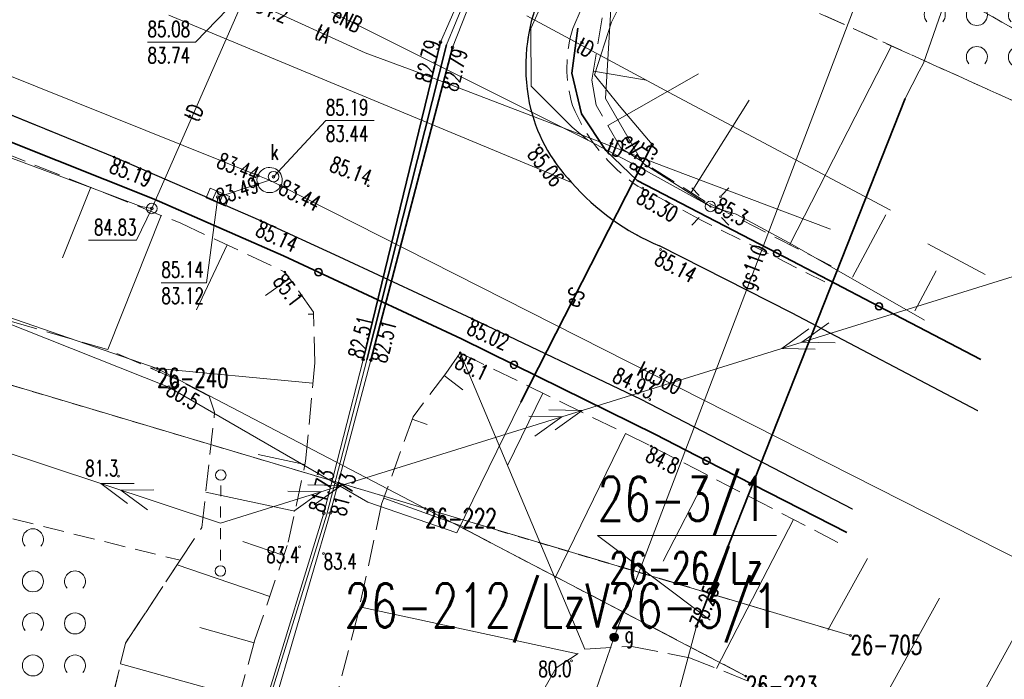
# Model space of a CAD drawing. Header units: metres. Extents: x 7505752 to 7507120, y 5839999 to 5840598.
# Tile 25 of 35: x 7506577 to 7506624, y 5840204 to 5840235. Entities that reach past the tile are written whole.
import ezdxf
from ezdxf.enums import TextEntityAlignment as Align

# ---------------------------------------------------------------- set-up
doc = ezdxf.new("R2010")
doc.units = ezdxf.units.M
for name, pattern in [('2_1', [0]), ('2_14', [1, -1]), ('2_OTKC', [1.5, 1, -0.5]), ('2_OTKJ', [2, 1.5, -0.5]), ('2_OTKK', [0]), ('2_OTRK', [1.75, 1.25, -0.5]), ('2_OTRKG', [1.75, 1.25, -0.5]), ('2_OTZK', [1.5, 1, -0.5]), ('4_SUEP_A', [0]), ('4_SUGP', [0]), ('4_SUKP', [0]), ('4_SULO', [0]), ('4_SUPK', [0]), ('4_SUTP_A', [0]), ('4_SUWP', [0]), ('GDE', [0]), ('GUK', [2, 1.5, -0.5]), ('GUZ', [1, 0.5, -0.5])]:
    doc.linetypes.add(name, pattern=pattern)
doc.layers.get('0').update_dxf_attribs({"color": 250, "linetype": 'CONTINUOUS', "lineweight": 100})
for name, color, linetype, lineweight in [('Dzialki', 7, 'GDE', 18), ('Numery_dzialek', 7, 'CONTINUOUS', 20), ('Numery_punktow', 7, 'CONTINUOUS', 9), ('OTK_L_0', 7, '2_OTKJ', 18), ('OTK_L_1', 7, '2_OTKK', 25), ('OTK_L_2', 7, '2_OTKC', 18), ('OTO_L_0', 7, 'CONTINUOUS', 35), ('OTR_L_1', 7, '2_OTRK', 18), ('OTR_T_0', 7, 'CONTINUOUS', 18), ('OTR_T_1', 7, 'CONTINUOUS', 18), ('OTZ_L_1', 7, '2_OTZK', 18), ('Punkty', 7, 'CONTINUOUS', 18), ('SUE_T_3', 7, 'CONTINUOUS', 18), ('SUEP_E_T_0', 1, 'CONTINUOUS', 0), ('SUEP_L_0', 1, '4_SUEP_A', 18), ('SUER_T_0', 1, 'CONTINUOUS', 18), ('SUL_L_1', 7, '4_SULO', 35), ('SUP_E_T_1', 7, 'CONTINUOUS', 0), ('SUP_L_1', 7, '4_SUPK', 18), ('SUP_T_0', 7, 'CONTINUOUS', 18), ('SUP_T_2', 7, 'CONTINUOUS', 18), ('SUP_T_4', 7, 'CONTINUOUS', 18), ('SUWP_L_0', 5, '4_SUWP', 18), ('SUWR_T_0', 5, 'CONTINUOUS', 18)]:
    doc.layers.add(name, color=color, linetype=linetype, lineweight=lineweight)
for name, color, linetype, lineweight, true_color in [('Kontury', 96, 'GUK', 18, 0x008000), ('Numery_konturow', 96, 'CONTINUOUS', 20, 0x008000), ('Numery_uzytkow', 96, 'CONTINUOUS', 15, 0x008000), ('SUG_E_T_2', 52, 'CONTINUOUS', 0, 0xbfbf00), ('SUG_T_1', 52, 'CONTINUOUS', 18, 0xbfbf00), ('SUGP_E_T_0', 52, 'CONTINUOUS', 0, 0xbfbf00), ('SUGP_L_0', 52, '4_SUGP', 18, 0xbfbf00), ('SUK_T_1', 36, 'CONTINUOUS', 18, 0x803300), ('SUKP_E_T_0', 36, 'CONTINUOUS', 0, 0x803300), ('SUKP_L_0', 36, '4_SUKP', 18, 0x803300), ('SUKR_T_0', 36, 'CONTINUOUS', 18, 0x803300), ('SUTP_E_T_0', 30, 'CONTINUOUS', 0, 0xff9100), ('SUTP_L_0', 30, '4_SUTP_A', 18, 0xff9100), ('SUTR_T_0', 30, 'CONTINUOUS', 18, 0xff9100), ('Uzytki', 96, 'GUZ', 18, 0x008000)]:
    doc.layers.add(name, color=color, linetype=linetype, lineweight=lineweight, true_color=true_color)
doc.styles.get("Standard").update_dxf_attribs({"font": 'Simplex.SHX', "width": 0.75})

# ---------------------------------------------------------------- blocks, each defined once
blk = doc.blocks.new('GRO')
at = {"linetype": 'CONTINUOUS'}
blk.add_circle((0, 0), 0.045, dxfattribs=at)
blk = doc.blocks.new('2_OTRN')
at = {"linetype": 'CONTINUOUS'}
blk.add_circle((0, 0), 0.045, dxfattribs=at)
blk = doc.blocks.new('2_OTRS')
at = {"linetype": 'CONTINUOUS'}
blk.add_circle((0, 0), 0.045, dxfattribs=at)
blk = doc.blocks.new('2_OTZK')
at = {"linetype": 'CONTINUOUS'}
for centre in [(-1, 1), (1, -1)]:
    blk.add_circle(centre, 0.5, dxfattribs=at)
for centre, start, end in [((1, 1), 318.5904, 221.4096), ((-1, -1), 318.7031, 221.2969)]:
    blk.add_arc(centre, 0.5, start, end, dxfattribs=at)
blk = doc.blocks.new('4_SUEO_W')
at = {"linetype": 'CONTINUOUS'}
for p, q in [((-0.53035, 0.53035), (-0.8839, 0.8839)), ((0.53035, 0.53035), (0.8839, 0.8839)), ((-0.53035, -0.53035), (-0.8839, -0.8839)), ((0.53035, -0.53035), (0.8839, -0.8839))]:
    blk.add_line(p, q, dxfattribs=at)
blk.add_circle((0, 0), 0.025, dxfattribs=at)
blk = doc.blocks.new('4_SUPP')
at = {"linetype": 'CONTINUOUS'}
blk.add_circle((0, 0), 0.25, dxfattribs=at)
blk = doc.blocks.new('4_SUPS')
at = {"linetype": 'CONTINUOUS'}
blk.add_circle((0, 0), 0.0625, dxfattribs=at)
blk = doc.blocks.new('4_SUGU')
at = {"linetype": 'CONTINUOUS'}
for radius in [0.2, 0.175, 0.15, 0.125, 0.1, 0.075, 0.05, 0.025, 0.00715]:
    blk.add_circle((0, 0), radius, dxfattribs=at)
blk = doc.blocks.new('4_SUKK')
at = {"linetype": 'CONTINUOUS'}
for p, q in [((-0.5, -0.25), (-0.5, 0.25)), ((-0.5, 0.25), (0.5, 0.25)), ((-0.175, 0.25), (-0.175, -0.25)), ((0.175, 0.25), (0.175, -0.25)), ((0.5, 0.25), (0.5, -0.25)), ((0.5, -0.25), (-0.5, -0.25))]:
    blk.add_line(p, q, dxfattribs=at)
blk = doc.blocks.new('4_SUPK')
at = {"linetype": 'CONTINUOUS'}
blk.add_circle((0, 0), 0.25, dxfattribs=at)
blk = doc.blocks.new('4_SUPW')
at = {"linetype": 'CONTINUOUS'}
blk.add_circle((0, 0), 0.25, dxfattribs=at)

msp = doc.modelspace()

# ---------------------------------------------------------------- linework, layer by layer
at = {"layer": 'Dzialki'}
for p, q in [((7506488.36, 5840244.35), (7506596.08, 5840212.19)), ((7506583.33, 5840218.86), (7506521, 5840240.33)), ((7506642.64, 5840224.47), (7506615.15, 5840240.07)), ((7506596.08, 5840212.19), (7506583.33, 5840218.86)), ((7506616.31, 5840206.16), (7506596.08, 5840212.19)), ((7506596.08, 5840212.19), (7506611.33, 5840204.23))]:
    msp.add_line(p, q, dxfattribs=at)
at = {"layer": 'Kontury'}
for p, q in [((7506615.15, 5840240.07), (7506642.64, 5840224.47)), ((7506616.31, 5840206.16), (7506596.08, 5840212.2)), ((7506596.08, 5840212.2), (7506611.33, 5840204.23))]:
    msp.add_line(p, q, dxfattribs=at)
at = {"layer": 'Numery_dzialek', "linetype": 'CONTINUOUS'}
for p, q in [((7506609.64, 5840206.89), (7506604.283, 5840210.906)), ((7506604.283, 5840210.906), (7506612.795, 5840210.906))]:
    msp.add_line(p, q, dxfattribs=at)
at = {"layer": 'OTK_L_0', "linetype": '2_14'}
msp.add_line((7506583.887, 5840235.664), (7506603.046, 5840227.705), dxfattribs=at)
at = {"layer": 'OTK_L_0', "linetype": '2_OTKJ'}
for p, q in [((7506581.284, 5840228.905), (7506569.94, 5840233.527)), ((7506588.266, 5840225.883), (7506581.284, 5840228.905)), ((7506591.989, 5840224.168), (7506588.266, 5840225.883)), ((7506613.501, 5840221.506), (7506607.227, 5840224.693)), ((7506598.31, 5840221.211), (7506591.989, 5840224.168)), ((7506622.365, 5840216.836), (7506613.501, 5840221.506)), ((7506606.358, 5840217.376), (7506598.31, 5840221.211)), ((7506616.407, 5840212.164), (7506606.358, 5840217.376))]:
    msp.add_line(p, q, dxfattribs=at)
for centre, radius, start, end in [((7506609.738, 5840233.202), 8.875, 157.583, 191.1076), ((7506608.703, 5840233.149), 7.851, 192.1828, 223.8961), ((7506611.467, 5840234.989), 11.135, 220.8579, 247.6184)]:
    msp.add_arc(centre, radius, start, end, dxfattribs=at)
at = {"layer": 'OTK_L_1', "linetype": '2_OTKK'}
for p, q in [((7506581.284, 5840228.905), (7506569.94, 5840233.527)), ((7506588.266, 5840225.883), (7506581.284, 5840228.905)), ((7506591.989, 5840224.168), (7506588.266, 5840225.883)), ((7506613.501, 5840221.506), (7506607.227, 5840224.693)), ((7506598.31, 5840221.211), (7506591.989, 5840224.168)), ((7506622.365, 5840216.836), (7506613.501, 5840221.506)), ((7506606.358, 5840217.376), (7506598.31, 5840221.211)), ((7506616.407, 5840212.164), (7506606.358, 5840217.376))]:
    msp.add_line(p, q, dxfattribs=at)
for centre, radius, start, end in [((7506609.738, 5840233.202), 8.875, 157.583, 191.1076), ((7506608.703, 5840233.149), 7.851, 192.1828, 223.8961), ((7506611.467, 5840234.989), 11.135, 220.8579, 247.6184)]:
    msp.add_arc(centre, radius, start, end, dxfattribs=at)
at = {"layer": 'OTK_L_2', "linetype": '2_OTKC'}
for p, q in [((7506603.104, 5840235.027), (7506604.472, 5840238.217)), ((7506609.209, 5840225.917), (7506606.218, 5840227.507)), ((7506615.081, 5840222.977), (7506609.209, 5840225.917)), ((7506613.501, 5840221.506), (7506607.227, 5840224.693)), ((7506622.365, 5840216.836), (7506613.501, 5840221.506))]:
    msp.add_line(p, q, dxfattribs=at)
for centre, radius, start, end in [((7506609.738, 5840233.202), 8.875, 157.583, 191.1076), ((7506609.033, 5840233.173), 6.212, 162.6373, 196.9126), ((7506608.703, 5840233.149), 7.851, 192.1828, 223.8961), ((7506611, 5840234.579), 8.538, 202.1098, 235.9336), ((7506611.467, 5840234.989), 11.135, 220.8579, 247.6184)]:
    msp.add_arc(centre, radius, start, end, dxfattribs=at)
at = {"layer": 'OTO_L_0'}
for p, q in [((7506603.344, 5840235.048), (7506603.049, 5840232.906)), ((7506603.049, 5840232.906), (7506603.513, 5840230.969)), ((7506603.513, 5840230.969), (7506604.665, 5840229.226)), ((7506583.198, 5840226.908), (7506576.233, 5840229.688)), ((7506604.665, 5840229.226), (7506606.166, 5840227.797)), ((7506606.166, 5840227.797), (7506612.818, 5840224.333)), ((7506589.348, 5840224.21), (7506583.198, 5840226.908)), ((7506591.009, 5840223.436), (7506589.348, 5840224.21)), ((7506612.818, 5840224.333), (7506617.663, 5840221.81)), ((7506597.807, 5840220.268), (7506591.009, 5840223.436)), ((7506617.663, 5840221.81), (7506622.508, 5840219.287)), ((7506600.306, 5840219.033), (7506597.807, 5840220.268)), ((7506607.03, 5840215.71), (7506600.306, 5840219.033)), ((7506609.458, 5840214.468), (7506607.03, 5840215.71)), ((7506616.134, 5840211.052), (7506609.458, 5840214.468))]:
    msp.add_line(p, q, dxfattribs=at)
for centre in [(7506612.818, 5840224.333), (7506591.009, 5840223.436), (7506617.663, 5840221.81), (7506600.306, 5840219.033), (7506609.458, 5840214.468)]:
    msp.add_circle(centre, 0.17, dxfattribs=at)
at = {"layer": 'OTR_L_1', "linetype": '2_OTRKG'}
for p, q in [((7506604.012, 5840232.573), (7506604.789, 5840237.239)), ((7506561.269, 5840235.007), (7506584.457, 5840225.766)), ((7506604.21, 5840231.384), (7506604.012, 5840232.573)), ((7506605.385, 5840229.331), (7506604.21, 5840231.384)), ((7506609.403, 5840226.799), (7506605.385, 5840229.331)), ((7506615.385, 5840223.739), (7506609.403, 5840226.799)), ((7506584.457, 5840225.766), (7506589.414, 5840223.44)), ((7506590.777, 5840221.529), (7506589.414, 5840223.44)), ((7506590.834, 5840219.119), (7506590.777, 5840221.529)), ((7506597.752, 5840219.597), (7506597.058, 5840218.622)), ((7506597.752, 5840219.597), (7506606.824, 5840215.169)), ((7506590.397, 5840214.455), (7506590.834, 5840219.119)), ((7506597.058, 5840218.622), (7506595.503, 5840216.561)), ((7506595.503, 5840216.561), (7506594.011, 5840212.4)), ((7506606.824, 5840215.169), (7506616.129, 5840210.372)), ((7506589.573, 5840210.599), (7506590.397, 5840214.455)), ((7506594.011, 5840212.4), (7506592.878, 5840207.141)), ((7506587.986, 5840205.947), (7506589.573, 5840210.599)), ((7506592.878, 5840207.141), (7506588.924, 5840191.962)), ((7506585.312, 5840196.358), (7506587.986, 5840205.947))]:
    msp.add_line(p, q, dxfattribs=at)
at = {"layer": 'OTR_L_1', "linetype": '2_OTRK'}
for p, q in [((7506641.49, 5840223.699), (7506612.371, 5840236.856)), ((7506580.978, 5840219.761), (7506574.404, 5840221.666)), ((7506584.168, 5840218.383), (7506580.978, 5840219.761)), ((7506585.804, 5840217.534), (7506584.168, 5840218.383)), ((7506586.07, 5840216.786), (7506585.804, 5840217.534)), ((7506585.458, 5840211.291), (7506586.07, 5840216.786)), ((7506584.429, 5840209.733), (7506585.458, 5840211.291)), ((7506581.826, 5840205.795), (7506584.429, 5840209.733)), ((7506580.025, 5840198.198), (7506581.826, 5840205.795)), ((7506602.307, 5840204.616), (7506603.681, 5840205.515)), ((7506603.681, 5840205.515), (7506605.911, 5840205.641)), ((7506605.911, 5840205.641), (7506608.655, 5840205.1)), ((7506608.655, 5840205.1), (7506612.295, 5840203.654)), ((7506600.065, 5840200.66), (7506602.307, 5840204.616))]:
    msp.add_line(p, q, dxfattribs=at)
at = {"layer": 'OTR_L_1', "linetype": '2_1'}
for p, q in [((7506613.418, 5840224.746), (7506618.252, 5840234.198)), ((7506604.082, 5840232.994), (7506606.61, 5840232.573)), ((7506604.77, 5840230.405), (7506609.078, 5840232.871)), ((7506608.727, 5840227.225), (7506611.493, 5840231.614)), ((7506580.176, 5840227.472), (7506578.84, 5840224.12)), ((7506583.528, 5840226.136), (7506580.986, 5840219.758)), ((7506616.4, 5840223.195), (7506617.989, 5840226.156)), ((7506586.659, 5840224.732), (7506585.211, 5840221.645)), ((7506622.713, 5840223.318), (7506619.986, 5840224.782)), ((7506589.627, 5840223.141), (7506588.484, 5840222.325)), ((7506619.361, 5840221.605), (7506620.375, 5840223.493)), ((7506590.779, 5840221.447), (7506590.511, 5840221.44)), ((7506597.635, 5840219.433), (7506597.9, 5840219.245)), ((7506590.744, 5840218.157), (7506583.012, 5840218.882)), ((7506596.979, 5840218.517), (7506597.879, 5840217.838)), ((7506601.678, 5840217.681), (7506600.003, 5840214.25)), ((7506595.464, 5840216.453), (7506596.174, 5840216.198)), ((7506605.604, 5840215.764), (7506602.255, 5840208.902)), ((7506590.362, 5840214.294), (7506588.135, 5840214.77)), ((7506609.501, 5840213.789), (7506607.391, 5840209.697)), ((7506589.887, 5840212.067), (7506585.645, 5840212.973)), ((7506594.117, 5840212.694), (7506597.876, 5840211.346)), ((7506613.592, 5840211.679), (7506609.938, 5840204.59)), ((7506589.358, 5840209.968), (7506587.408, 5840210.633)), ((7506588.693, 5840208.018), (7506584.289, 5840209.521)), ((7506617.121, 5840209.823), (7506615.233, 5840206.409)), ((7506620.536, 5840207.934), (7506616.653, 5840200.915)), ((7506592.96, 5840207.52), (7506603.329, 5840205.285)), ((7506587.949, 5840205.814), (7506585.369, 5840206.533)), ((7506624.045, 5840205.993), (7506622.049, 5840202.385)), ((7506587.229, 5840203.234), (7506581.591, 5840204.806))]:
    msp.add_line(p, q, dxfattribs=at)
at = {"layer": 'OTR_L_1', "linetype": '2_14'}
msp.add_line((7506597.752, 5840219.597), (7506603.681, 5840205.515), dxfattribs=at)
at = {"layer": 'OTR_L_1', "linetype": '2_1'}
msp.add_point((7506597.752, 5840219.597), dxfattribs=at)
at = {"layer": 'OTZ_L_1', "linetype": '2_OTZK'}
for p, q in [((7506612.371, 5840236.856), (7506641.49, 5840223.699)), ((7506557.54, 5840216.39), (7506584.429, 5840209.733)), ((7506584.429, 5840209.733), (7506581.826, 5840205.795)), ((7506581.826, 5840205.795), (7506580.025, 5840198.198))]:
    msp.add_line(p, q, dxfattribs=at)
at = {"layer": 'SUEP_L_0', "linetype": '4_SUEP_A'}
for p, q in [((7506608, 5840241.432), (7506604.943, 5840235.33)), ((7506586.529, 5840238.373), (7506598.231, 5840232.503)), ((7506601.104, 5840235.023), (7506602.611, 5840238.404)), ((7506604.653, 5840231.698), (7506604.957, 5840236.851)), ((7506597.099, 5840234.255), (7506598.033, 5840236.532)), ((7506604.943, 5840235.33), (7506604.14, 5840232.824)), ((7506601.123, 5840232.283), (7506601.104, 5840235.023)), ((7506593.313, 5840219.266), (7506597.099, 5840234.255)), ((7506598.231, 5840232.503), (7506603.822, 5840229.711)), ((7506604.14, 5840232.824), (7506605.3, 5840231.361)), ((7506603.067, 5840230.336), (7506601.123, 5840232.283)), ((7506606.434, 5840228.62), (7506604.653, 5840231.698)), ((7506605.3, 5840231.361), (7506606.874, 5840229.502)), ((7506603.822, 5840229.711), (7506603.067, 5840230.336)), ((7506606.412, 5840228.358), (7506603.822, 5840229.711)), ((7506606.874, 5840229.502), (7506600.638, 5840217.257)), ((7506609.645, 5840226.56), (7506606.412, 5840228.358)), ((7506609.645, 5840226.56), (7506606.434, 5840228.62)), ((7506610.867, 5840226.199), (7506609.645, 5840226.56)), ((7506613.528, 5840224.757), (7506610.867, 5840226.199)), ((7506619.824, 5840221.159), (7506613.528, 5840224.757)), ((7506624.499, 5840223.379), (7506613.041, 5840219.813)), ((7506583.891, 5840217.971), (7506573.14, 5840222.227)), ((7506613.995, 5840220.11), (7506615.279, 5840221.033)), ((7506613.041, 5840219.813), (7506614.324, 5840220.736)), ((7506613.041, 5840219.813), (7506603.539, 5840216.856)), ((7506614.621, 5840219.781), (7506613.041, 5840219.813)), ((7506615.576, 5840220.078), (7506613.995, 5840220.11)), ((7506591.404, 5840211.922), (7506593.313, 5840219.266)), ((7506593.351, 5840212.496), (7506583.891, 5840217.971)), ((7506580.654, 5840213.388), (7506569.259, 5840217.148)), ((7506600.638, 5840217.257), (7506597.592, 5840211.035)), ((7506603.539, 5840216.856), (7506592.081, 5840213.29)), ((7506602.584, 5840216.559), (7506601.003, 5840216.59)), ((7506601.3, 5840215.636), (7506602.584, 5840216.559)), ((7506603.539, 5840216.856), (7506601.958, 5840216.887)), ((7506602.255, 5840215.933), (7506603.539, 5840216.856)), ((7506580.654, 5840213.388), (7506582.235, 5840213.392)), ((7506586.352, 5840211.507), (7506580.654, 5840213.388)), ((7506581.922, 5840212.443), (7506580.654, 5840213.388)), ((7506592.081, 5840213.29), (7506586.352, 5840211.507)), ((7506592.081, 5840213.29), (7506590.5, 5840213.322)), ((7506590.797, 5840212.367), (7506592.081, 5840213.29)), ((7506581.604, 5840213.074), (7506583.185, 5840213.079)), ((7506582.871, 5840212.129), (7506581.604, 5840213.074)), ((7506591.126, 5840212.993), (7506589.545, 5840213.024)), ((7506589.842, 5840212.07), (7506591.126, 5840212.993)), ((7506597.592, 5840211.035), (7506593.351, 5840212.496)), ((7506578.171, 5840169.235), (7506591.404, 5840211.922))]:
    msp.add_line(p, q, dxfattribs=at)
at = {"layer": 'SUGP_L_0', "linetype": '4_SUGP'}
for q in [(7506617.285, 5840238.145), (7506595.452, 5840178.341)]:
    msp.add_line((7506605.067, 5840206.075), q, dxfattribs=at)
at = {"layer": 'SUKP_L_0', "linetype": '4_SUKP'}
for p, q in [((7506562.692, 5840238.25), (7506588.126, 5840228.039)), ((7506596.808, 5840234.373), (7506597.802, 5840236.66)), ((7506598.264, 5840236.393), (7506597.38, 5840234.127)), ((7506593.133, 5840219.275), (7506596.808, 5840234.373)), ((7506597.38, 5840234.127), (7506593.503, 5840219.258)), ((7506588.683, 5840227.816), (7506588.113, 5840227.627)), ((7506588.126, 5840228.039), (7506588.683, 5840227.816)), ((7506588.683, 5840227.816), (7506589.218, 5840227.544)), ((7506588.113, 5840227.627), (7506586.218, 5840226.999)), ((7506589.218, 5840227.544), (7506625.255, 5840209.279)), ((7506591.264, 5840211.971), (7506593.133, 5840219.275)), ((7506593.503, 5840219.258), (7506591.564, 5840211.983)), ((7506582.884, 5840184.639), (7506591.264, 5840211.971)), ((7506591.564, 5840211.983), (7506583.495, 5840184.453))]:
    msp.add_line(p, q, dxfattribs=at)
at = {"layer": 'SUKR_T_0', "linetype": 'CONTINUOUS', "lineweight": 0}
for p, q in [((7506588.872, 5840227.977), (7506591.356, 5840230.645)), ((7506591.356, 5840230.645), (7506593.663, 5840230.645)), ((7506586.218, 5840226.999), (7506585.678, 5840222.935)), ((7506583.534, 5840222.935), (7506585.678, 5840222.935))]:
    msp.add_line(p, q, dxfattribs=at)
at = {"layer": 'SUL_L_1', "linetype": '4_SULO'}
for p, q in [((7506596.808, 5840234.373), (7506593.133, 5840219.275)), ((7506593.313, 5840219.266), (7506597.099, 5840234.255)), ((7506597.38, 5840234.127), (7506593.503, 5840219.258)), ((7506608.984, 5840206.602), (7506618.91, 5840231.695)), ((7506600.638, 5840217.257), (7506606.874, 5840229.502))]:
    msp.add_line(p, q, dxfattribs=at)
at = {"layer": 'SUP_L_1', "linetype": '4_SUPK'}
for start, end in [(18.3439, 158.1276), (158.1276, 198.3439), (333.1214, 18.3439), (198.3439, 333.1214)]:
    msp.add_arc((7506588.683, 5840227.816), 0.6, start, end, dxfattribs=at)
at = {"layer": 'SUP_T_2', "linetype": 'CONTINUOUS', "lineweight": 0}
for p, q in [((7506586.357, 5840212.787), (7506586.359, 5840213.287)), ((7506586.353, 5840211.772), (7506586.355, 5840212.287)), ((7506586.349, 5840210.742), (7506586.351, 5840211.257)), ((7506586.345, 5840209.727), (7506586.347, 5840210.227))]:
    msp.add_line(p, q, dxfattribs=at)
at = {"layer": 'SUTP_L_0', "linetype": '4_SUTP_A'}
for p, q in [((7506588.076, 5840236.206), (7506593.221, 5840233.868)), ((7506583.082, 5840226.467), (7506587.236, 5840235.927)), ((7506600.91, 5840235.622), (7506607.887, 5840231.869)), ((7506593.221, 5840233.868), (7506596.019, 5840232.837)), ((7506596.019, 5840232.837), (7506600.903, 5840230.971)), ((7506607.887, 5840231.869), (7506618.217, 5840226.379)), ((7506600.903, 5840230.971), (7506607.742, 5840228.348)), ((7506574.98, 5840229.391), (7506580.335, 5840227.398)), ((7506607.742, 5840228.348), (7506615.353, 5840225.489)), ((7506580.335, 5840227.398), (7506582.581, 5840226.563)), ((7506582.581, 5840226.563), (7506583.082, 5840226.467))]:
    msp.add_line(p, q, dxfattribs=at)
at = {"layer": 'SUTR_T_0', "linetype": 'CONTINUOUS', "lineweight": 0}
for p, q in [((7506587.281, 5840236.567), (7506585.158, 5840234.373)), ((7506582.878, 5840234.373), (7506585.158, 5840234.373)), ((7506583.082, 5840226.467), (7506582.355, 5840224.952)), ((7506580.075, 5840224.952), (7506582.355, 5840224.952))]:
    msp.add_line(p, q, dxfattribs=at)
at = {"layer": 'SUWP_L_0', "linetype": '4_SUWP'}
for p, q in [((7506622.268, 5840240.57), (7506619.778, 5840233.372)), ((7506619.578, 5840232.996), (7506618.91, 5840231.695)), ((7506619.778, 5840233.372), (7506619.578, 5840232.996)), ((7506618.91, 5840231.695), (7506608.984, 5840206.602)), ((7506608.984, 5840206.602), (7506608.185, 5840203.656))]:
    msp.add_line(p, q, dxfattribs=at)
at = {"layer": 'Uzytki'}
for p, q in [((7506596.08, 5840212.19), (7506488.36, 5840244.35)), ((7506642.64, 5840224.47), (7506615.15, 5840240.07)), ((7506616.31, 5840206.16), (7506596.08, 5840212.19)), ((7506596.08, 5840212.19), (7506611.33, 5840204.23))]:
    msp.add_line(p, q, dxfattribs=at)

# ---------------------------------------------------------------- block references
at = {"layer": 'OTR_T_0'}
for p in [(7506601.493, 5840229.485), (7506581.284, 5840228.905), (7506593.365, 5840227.548), (7506606.428, 5840227.438), (7506588.266, 5840225.883), (7506607.279, 5840224.514), (7506598.31, 5840221.211), (7506606.759, 5840217.379)]:
    msp.add_blockref('2_OTRS', p, dxfattribs=at)
at = {"layer": 'OTR_T_1'}
for p in [(7506610.131, 5840227.024), (7506589.414, 5840223.44), (7506597.752, 5840219.597), (7506606.824, 5840215.169), (7506581.49, 5840213.74), (7506590.1, 5840210.37), (7506591.248, 5840210.051), (7506603.035, 5840204.951)]:
    msp.add_blockref('2_OTRN', p, dxfattribs=at)
at = {"layer": 'OTZ_L_1'}
for p in [(7506621.316, 5840236.667), (7506623.316, 5840234.667), (7506576.429, 5840209.733), (7506578.429, 5840207.733), (7506576.429, 5840205.733), (7506578.429, 5840203.733)]:
    msp.add_blockref('2_OTZK', p, dxfattribs=at)
at = {"layer": 'Punkty'}
for p in [(7506583.33, 5840218.86), (7506596.08, 5840212.19), (7506616.31, 5840206.16), (7506611.33, 5840204.23)]:
    msp.add_blockref('GRO', p, dxfattribs=at)
at = {"layer": 'SUE_T_3'}
for name in ['4_SUEO_W', '4_SUPP']:
    msp.add_blockref(name, (7506609.645, 5840226.56), dxfattribs=at)
at = {"layer": 'SUER_T_0'}
for p in [(7506606.874, 5840229.502), (7506583.891, 5840217.971)]:
    msp.add_blockref('4_SUPS', p, dxfattribs=at)
at = {"layer": 'SUG_T_1'}
msp.add_blockref('4_SUGU', (7506605.067, 5840206.075), dxfattribs=at)
at = {"layer": 'SUK_T_1', "rotation": 337.03831444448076}
msp.add_blockref('4_SUKK', (7506586.218, 5840226.999), dxfattribs=at)
at = {"layer": 'SUKR_T_0'}
for p in [(7506596.808, 5840234.373), (7506597.38, 5840234.127), (7506588.126, 5840228.039), (7506588.872, 5840227.977), (7506588.113, 5840227.627), (7506589.218, 5840227.544), (7506586.218, 5840226.999), (7506593.133, 5840219.275), (7506593.503, 5840219.258), (7506591.264, 5840211.971), (7506591.564, 5840211.983)]:
    msp.add_blockref('4_SUPS', p, dxfattribs=at)
at = {"layer": 'SUP_T_0'}
msp.add_blockref('4_SUPK', (7506583.082, 5840226.467), dxfattribs=at)
at = {"layer": 'SUP_T_2'}
for p in [(7506586.361, 5840213.787), (7506586.343, 5840209.227)]:
    msp.add_blockref('4_SUPP', p, dxfattribs=at)
at = {"layer": 'SUP_T_4'}
msp.add_blockref('4_SUPW', (7506588.872, 5840227.977), dxfattribs=at)
at = {"layer": 'SUTR_T_0'}
msp.add_blockref('4_SUPS', (7506583.082, 5840226.467), dxfattribs=at)
at = {"layer": 'SUWR_T_0'}
msp.add_blockref('4_SUPS', (7506608.984, 5840206.602), dxfattribs=at)

# ---------------------------------------------------------------- texts
at = {"layer": 'Numery_dzialek', "width": 0.7}
msp.add_text('26-3/1', height=2.1, dxfattribs=at).set_placement((7506604.283, 5840211.606))
msp.add_text('26-3/1', height=2.1, dxfattribs=at).set_placement((7506604.842, 5840208.626), align=Align.TOP_LEFT)
at = {"layer": 'Numery_konturow', "width": 0.7}
msp.add_text('26-212/LzV', height=2.1, dxfattribs=at).set_placement((7506604.843, 5840208.631), align=Align.TOP_RIGHT)
at = {"layer": 'Numery_punktow', "width": 0.7}
for s, p in [('26-240', (7506583.33, 5840218.86)), ('26-222', (7506596.08, 5840212.19)), ('26-705', (7506616.31, 5840206.16)), ('26-223', (7506611.33, 5840204.23))]:
    msp.add_text(s, height=0.9, dxfattribs=at).set_placement(p, align=Align.TOP_LEFT)
at = {"layer": 'Numery_uzytkow', "width": 0.7}
msp.add_text('26-26/Lz', height=1.5, dxfattribs=at).set_placement((7506604.842, 5840208.626))
at = {"layer": 'OTR_T_0', "lineweight": 9, "width": 0.7}
for s, rotation, p in [('85.06', 308.0181, (7506601.493, 5840229.485)), ('85.19', 338.1373, (7506581.284, 5840228.905)), ('85.30', 330.3358, (7506606.428, 5840227.438)), ('85.14', 335.5068, (7506588.266, 5840225.883)), ('85.14', 332.0454, (7506607.279, 5840224.514)), ('85.02', 335.8758, (7506598.31, 5840221.211))]:
    msp.add_text(s, height=0.75, rotation=rotation, dxfattribs=at).set_placement(p, align=Align.TOP_LEFT)
for s, rotation, p in [('85.14', 339.0823, (7506593.365, 5840227.548)), ('84.93', 334.4849, (7506606.759, 5840217.379))]:
    msp.add_text(s, height=0.75, rotation=rotation, dxfattribs=at).set_placement(p, align=Align.RIGHT)
at = {"layer": 'OTR_T_1', "lineweight": 9, "width": 0.7}
for s, rotation, p in [('85.3', 331.0654, (7506610.131, 5840227.024)), ('85.1', 306.4487, (7506589.414, 5840223.44)), ('85.1', 334.3358, (7506597.752, 5840219.597)), ('84.8', 334.2647, (7506606.824, 5840215.169)), ('83.4', 0.3953, (7506591.248, 5840210.051))]:
    msp.add_text(s, height=0.75, rotation=rotation, dxfattribs=at).set_placement(p, align=Align.TOP_LEFT)
msp.add_text('81.3', height=0.75, dxfattribs=at).set_placement((7506581.49, 5840213.74), align=Align.RIGHT)
msp.add_text('83.4', height=0.75, dxfattribs=at).set_placement((7506590.1, 5840210.37), align=Align.TOP_RIGHT)
msp.add_text('80.0', height=0.75, rotation=0.3931, dxfattribs=at).set_placement((7506603.035, 5840204.951), align=Align.TOP_RIGHT)
at = {"layer": 'SUEP_E_T_0', "lineweight": 9, "width": 0.7}
for s, rotation, p in [('eNB', 333.3622, (7506592.38, 5840235.438)), ('eN', 300.0637, (7506605.905, 5840229.535)), ('eS', 63.015, (7506603.175, 5840222.238))]:
    msp.add_text(s, height=0.75, rotation=rotation, dxfattribs=at).set_placement(p, align=Align.MIDDLE)
at = {"layer": 'SUER_T_0', "lineweight": 9, "width": 0.7}
msp.add_text('83.5', height=0.75, rotation=59.1868, dxfattribs=at).set_placement((7506606.874, 5840229.502), align=Align.MIDDLE_RIGHT)
msp.add_text('80.5', height=0.75, rotation=329.9369, dxfattribs=at).set_placement((7506583.891, 5840217.971), align=Align.MIDDLE_LEFT)
at = {"layer": 'SUG_E_T_2', "lineweight": 9, "width": 0.7}
msp.add_text('g', height=0.75, dxfattribs=at).set_placement((7506605.567, 5840206.575), align=Align.TOP_LEFT)
at = {"layer": 'SUGP_E_T_0', "lineweight": 9, "width": 0.7}
msp.add_text('gs110', height=0.75, rotation=69.1455, dxfattribs=at).set_placement((7506611.754, 5840223.626), align=Align.MIDDLE)
at = {"layer": 'SUKP_E_T_0', "lineweight": 9, "width": 0.7}
msp.add_text('kd300', height=0.75, rotation=333.1214, dxfattribs=at).set_placement((7506607.236, 5840218.412), align=Align.MIDDLE)
at = {"layer": 'SUKR_T_0', "lineweight": 9, "width": 0.7}
msp.add_text('82.79', height=0.75, rotation=76.3112, dxfattribs=at).set_placement((7506596.808, 5840234.373), align=Align.RIGHT)
msp.add_text('82.79', height=0.75, rotation=75.5512, dxfattribs=at).set_placement((7506597.38, 5840234.127), align=Align.TOP_RIGHT)
for s, p in [('85.19', (7506591.356, 5840231.645)), ('83.44', (7506591.356, 5840230.395)), ('85.14', (7506583.534, 5840223.935)), ('83.12', (7506583.534, 5840222.685))]:
    msp.add_text(s, height=0.75, dxfattribs=at).set_placement(p, align=Align.TOP_LEFT)
for s, rotation, p in [('83.44', 338.13, (7506588.126, 5840228.039)), ('83.49', 18.3439, (7506588.113, 5840227.627))]:
    msp.add_text(s, height=0.75, rotation=rotation, dxfattribs=at).set_placement(p, align=Align.MIDDLE_RIGHT)
msp.add_text('83.44', height=0.75, rotation=333.43, dxfattribs=at).set_placement((7506589.218, 5840227.544), align=Align.MIDDLE_LEFT)
for s, rotation, p in [('82.51', 76.3209, (7506593.133, 5840219.275)), ('81.73', 75.6407, (7506591.264, 5840211.971))]:
    msp.add_text(s, height=0.75, rotation=rotation, dxfattribs=at).set_placement(p)
for s, rotation, p in [('82.51', 75.3909, (7506593.503, 5840219.258)), ('81.73', 75.0707, (7506591.564, 5840211.983))]:
    msp.add_text(s, height=0.75, rotation=rotation, dxfattribs=at).set_placement(p, align=Align.TOP_LEFT)
at = {"layer": 'SUP_E_T_1', "lineweight": 9, "width": 0.7}
msp.add_text('k', height=0.75, dxfattribs=at).set_placement((7506588.73, 5840228.778))
at = {"layer": 'SUTP_E_T_0', "lineweight": 9, "width": 0.7}
for s, rotation, p in [('tA', 335.5606, (7506591.217, 5840234.779)), ('tD', 331.7281, (7506603.694, 5840234.124)), ('tD', 66.2917, (7506585.081, 5840231.019)), ('tD', 339.0156, (7506605.129, 5840229.35))]:
    msp.add_text(s, height=0.75, rotation=rotation, dxfattribs=at).set_placement(p, align=Align.MIDDLE)
at = {"layer": 'SUTR_T_0', "lineweight": 9, "width": 0.7}
msp.add_text('84.2', height=0.75, rotation=337.4652, dxfattribs=at).set_placement((7506588.076, 5840236.206), align=Align.MIDDLE_LEFT)
for s, p in [('85.08', (7506582.878, 5840235.373)), ('83.74', (7506582.878, 5840234.123))]:
    msp.add_text(s, height=0.75, dxfattribs=at).set_placement(p, align=Align.TOP_LEFT)
msp.add_text('84.83', height=0.75, dxfattribs=at).set_placement((7506582.355, 5840225.952), align=Align.TOP_RIGHT)
at = {"layer": 'SUWR_T_0', "lineweight": 9, "width": 0.7}
msp.add_text('78.25', height=0.75, rotation=68.4026, dxfattribs=at).set_placement((7506608.984, 5840206.602), align=Align.MIDDLE_LEFT)

doc.saveas('drawing.dxf')
